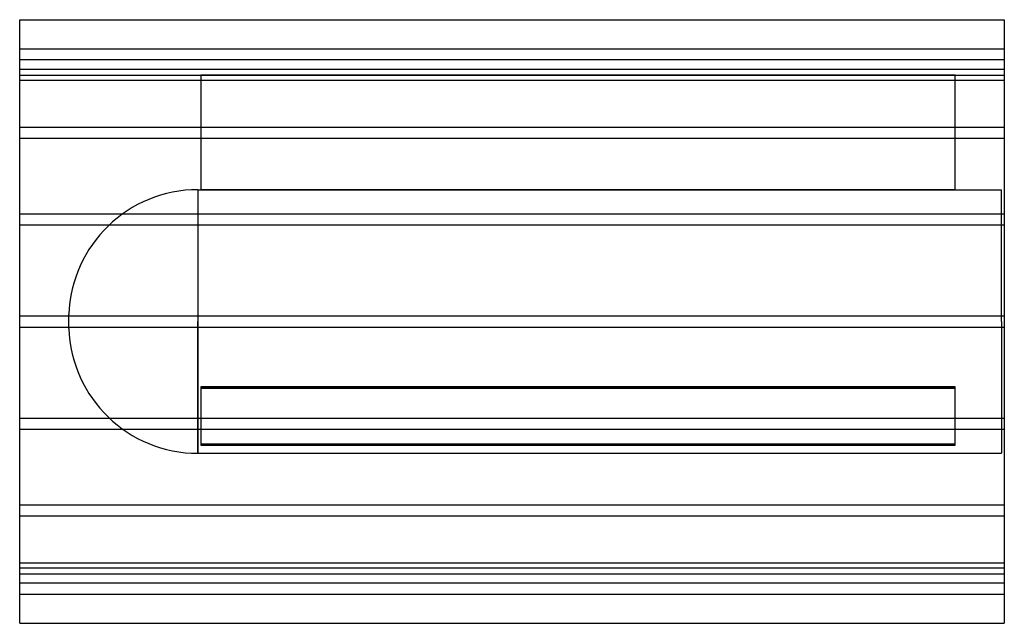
# Model space of a CAD drawing. Header units: millimetres. Extents: x -710 to 710, y -435 to 435.
import ezdxf

# ---------------------------------------------------------------- set-up
doc = ezdxf.new("R2010")
doc.units = ezdxf.units.MM
doc.layers.add('HIDDEN', color=7, linetype='Continuous')
doc.layers.add('THICK', color=7, linetype='Continuous')

msp = doc.modelspace()

# ---------------------------------------------------------------- linework, layer by layer
at = {"layer": 'HIDDEN'}
for p, q in [((-710, 393), (710, 393)), ((710, 377), (-710, 377)), ((-710, 363.7), (710, 363.7)), ((-710, 363.7), (710, 363.7)), ((-710, 355), (-449, 355)), ((-449, 355), (-449, 355)), ((639, 355), (639, 355)), ((639, 355), (710, 355)), ((-710, 347.7), (710, 347.7)), ((-710, 347.7), (710, 347.7)), ((639, 355), (-449, 355)), ((-449, 355), (-449, 190)), ((-449, 355), (639, 355)), ((639, 190), (639, 355)), ((-710, 280.2), (710, 280.2)), ((-710, 280.2), (710, 280.2)), ((-710, 264.2), (710, 264.2)), ((-710, 264.2), (710, 264.2)), ((-452.9, 190), (-452.9, 0)), ((-452.9, 190), (-449, 190)), ((-449, 190), (639, 190)), ((639, 190), (-449, 190)), ((639, 190), (706, 190)), ((706, 0), (706, 190)), ((-710, 155.3), (710, 155.3)), ((-710, 155.3), (710, 155.3)), ((-710, 139.3), (710, 139.3)), ((-710, 139.3), (710, 139.3)), ((-710, 8), (710, 8)), ((-710, 8), (710, 8)), ((-639, 0), (-639, 9.9)), ((-452.9, 0), (-452.9, -190)), ((706, 0), (706, -190)), ((-710, -8), (710, -8)), ((-710, -8), (710, -8)), ((-639, -9.9), (-639, 0)), ((-452.9, -190), (-452.9, 0)), ((639, -94.1), (-449, -94.1)), ((-449, -94.1), (639, -94.1)), ((-449, -94.1), (-449, -176.6)), ((-449, -95.9), (639, -95.9)), ((639, -95.9), (-449, -95.9)), ((639, -176.6), (639, -94.1)), ((-710, -139.3), (710, -139.3)), ((-710, -139.3), (710, -139.3)), ((-710, -155.3), (710, -155.3)), ((-710, -155.3), (710, -155.3)), ((-449, -176.6), (639, -176.6)), ((-449, -176.6), (-449, -178.4)), ((639, -176.6), (-449, -176.6)), ((639, -178.4), (-449, -178.4)), ((-449, -178.4), (639, -178.4)), ((639, -178.4), (639, -176.6)), ((-452.9, -190), (706, -190)), ((-710, -264.2), (710, -264.2)), ((-710, -264.2), (710, -264.2)), ((-710, -280.2), (710, -280.2)), ((-710, -280.2), (710, -280.2)), ((-710, -347.7), (710, -347.7)), ((-710, -347.7), (710, -347.7)), ((-710, -355), (710, -355)), ((-710, -363.7), (710, -363.7)), ((-710, -363.7), (710, -363.7)), ((710, -377), (-710, -377)), ((-710, -393), (710, -393))]:
    msp.add_line(p, q, dxfattribs=at)
for centre, start, end in [((-452.9, 3.8), 90, 178.1222), ((-452.9, -3.8), 181.8778, 270)]:
    msp.add_arc(centre, 186.2, start, end, dxfattribs=at)
at = {"layer": 'THICK'}
for p, q in [((-710, 0), (-710, 435)), ((-710, 435), (710, 435)), ((710, 435), (710, 0)), ((710, 0), (710, -435)), ((-710, -435), (-710, 0)), ((-710, -435), (710, -435))]:
    msp.add_line(p, q, dxfattribs=at)

doc.saveas('drawing.dxf')
